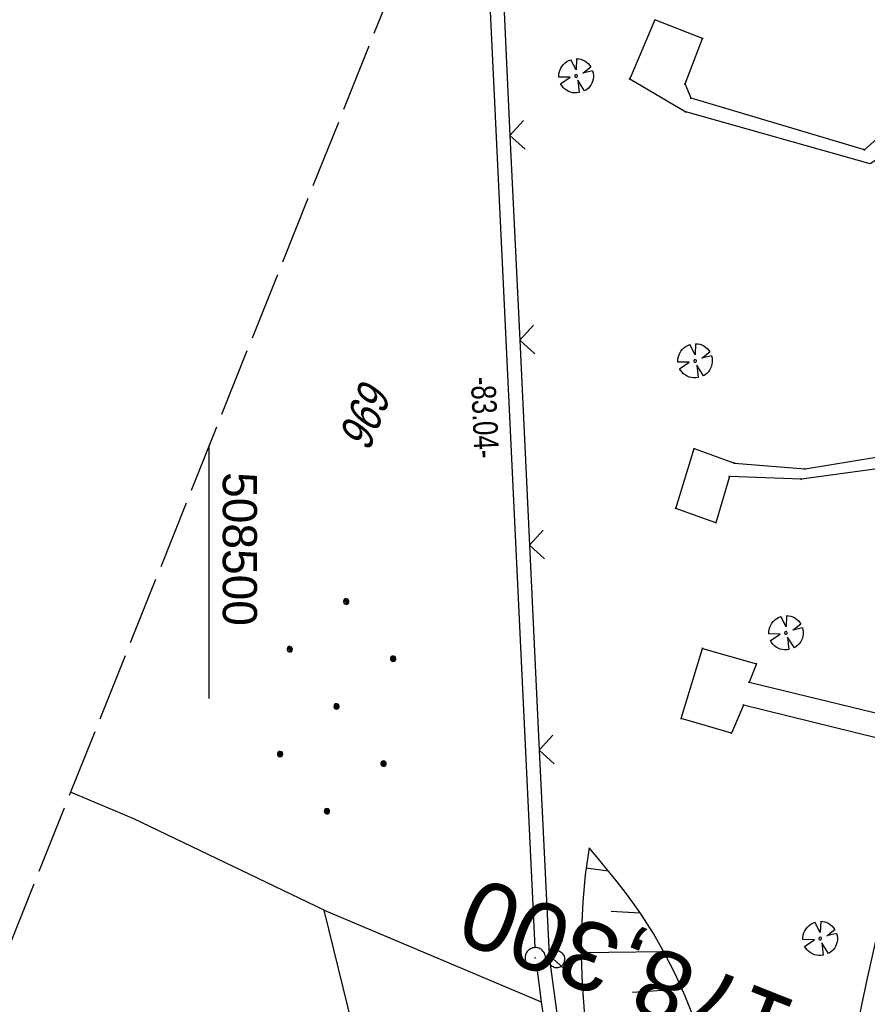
# Model space of a CAD drawing. Extents: x 508366 to 508911, y 448017 to 448810.
# Tile 29 of 46: x 508486 to 508548, y 448417 to 448489. Entities that reach past the tile are written whole.
import ezdxf
from ezdxf.enums import TextEntityAlignment as Align

# ---------------------------------------------------------------- set-up
doc = ezdxf.new("R2010")
doc.units = 0
doc.header["$LTSCALE"] = 10
doc.header["$MEASUREMENT"] = 0
for name, pattern in [('LT00', [0]), ('LT14', [0.6, 0.5, -0.1]), ('LT17', [0.15, 0.1, -0.05])]:
    doc.linetypes.add(name, pattern=pattern)
doc.layers.get('0').update_dxf_attribs({"linetype": 'LT00'})
for name, color, linetype in [('--EK_ST-93-1', 30, 'LT17'), ('--EL_DFK_AB_L', 21, 'LT00'), ('--EL_DFK_AB_P', 7, 'LT00'), ('ABSTAND', 8, 'LT00'), ('DFK_AB_L', 21, 'LT00'), ('DFK_AB_P', 7, 'LT00'), ('DFK_FLUR_NR', 250, 'LT00'), ('DFK_KATASTER', 250, 'LT00'), ('DFK_NUTZUNG', 250, 'LT00'), ('DFK_VERMPKT', 252, 'LT00'), ('V125_BAUM', 250, 'LT00'), ('V125_BOESCH', 250, 'LT00'), ('V125_BOSCHUNG', 250, 'LT00'), ('V125_GEHWEG', 250, 'LT00'), ('V125_RASTER', 250, 'LT00'), ('V125_ZAUN', 40, 'LT00')]:
    doc.layers.add(name, color=color, linetype=linetype)
doc.layers.add('-BLATT_125-RAND', color=7, linetype='LT14', plot=False)
doc.styles.add('Beschrift', font='ARIAL.TTF')
doc.styles.get("Standard").update_dxf_attribs({"font": 'ARIAL.TTF'})

# ---------------------------------------------------------------- blocks, each defined once
blk = doc.blocks.new('SYMB7010')
at = {"color": 0, "linetype": 'ByBlock'}
for points in [[(-0.031408, 0.499213), (-0.093728, 0.49134), (-0.15457, 0.475719), (-0.212975, 0.452595), (-0.268021, 0.422333), (-0.31884, 0.385411), (-0.36463, 0.342411), (-0.40467, 0.29401), (-0.438329, 0.240973), (-0.465074, 0.184136), (-0.484486, 0.124395), (-0.496256, 0.062692), (-0.5002, 0)], [(-0.5002, 0), (-0.496256, -0.062692), (-0.484486, -0.124395), (-0.465075, -0.184136), (-0.438329, -0.240973), (-0.404671, -0.29401), (-0.36463, -0.342411), (-0.31884, -0.385411), (-0.268021, -0.422333), (-0.212975, -0.452595), (-0.154571, -0.475719), (-0.093728, -0.49134), (-0.031408, -0.499213), (0.031408, -0.499213)], [(0.5002, 0), (0.496256, 0.062692), (0.484485, 0.124395), (0.465074, 0.184136), (0.438329, 0.240973), (0.40467, 0.29401), (0.36463, 0.342411), (0.31884, 0.385411), (0.268021, 0.422333), (0.212975, 0.452595), (0.15457, 0.475719), (0.093728, 0.49134), (0.031408, 0.499213), (-0.031408, 0.499213)], [(0.031408, -0.499213), (0.093728, -0.491341), (0.15457, -0.475719), (0.212975, -0.452595), (0.268021, -0.422333), (0.31884, -0.385411), (0.36463, -0.342411), (0.404671, -0.294011), (0.438329, -0.240974), (0.465075, -0.184136), (0.484486, -0.124395), (0.496256, -0.062692), (0.500201, 0)]]:
    blk.add_lwpolyline(points, dxfattribs=at)
blk = doc.blocks.new('Ackerland7')
at = {"layer": 'DFK_NUTZUNG', "color": 0, "linetype": 'ByBlock'}
for p, q in [((-4, 3.928), (-4, 3.67)), ((-3.95, 3.628), (-3.95, 3.97)), ((-3.9, 3.99), (-3.9, 3.607)), ((-3.85, 3.601), (-3.85, 3.997)), ((-3.8, 3.99), (-3.8, 3.607)), ((-3.75, 3.628), (-3.75, 3.97)), ((-3.7, 3.928), (-3.7, 3.67)), ((-3.65, 3.798), (-3.65, 3.8)), ((3.7, 3.929), (3.7, 3.671)), ((3.75, 3.629), (3.75, 3.971)), ((3.8, 3.992), (3.8, 3.608)), ((3.85, 3.602), (3.85, 3.998)), ((3.9, 3.992), (3.9, 3.608)), ((3.95, 3.629), (3.95, 3.971)), ((4, 3.929), (4, 3.671)), ((4.05, 3.799), (4.05, 3.801)), ((-7.85, 0.129), (-7.85, -0.129)), ((-7.8, -0.171), (-7.8, 0.171)), ((-7.75, 0.192), (-7.75, -0.192)), ((-7.7, -0.198), (-7.7, 0.198)), ((-7.65, 0.192), (-7.65, -0.192)), ((-7.6, -0.171), (-7.6, 0.171)), ((-7.55, 0.129), (-7.55, -0.129)), ((-7.5, -0.001), (-7.5, 0.001)), ((-0.15, 0.129), (-0.15, -0.129)), ((-0.1, -0.171), (-0.1, 0.171)), ((-0.05, 0.192), (-0.05, -0.192)), ((0, -0.198), (0, 0.198)), ((0.05, 0.192), (0.05, -0.192)), ((0.1, -0.171), (0.1, 0.171)), ((0.15, 0.129), (0.15, -0.129)), ((0.2, -0.001), (0.2, 0.001)), ((7.55, 0.129), (7.55, -0.129)), ((7.6, -0.171), (7.6, 0.171)), ((7.65, 0.192), (7.65, -0.192)), ((7.7, -0.198), (7.7, 0.198)), ((7.75, 0.192), (7.75, -0.192)), ((7.8, -0.171), (7.8, 0.171)), ((7.85, 0.129), (7.85, -0.129)), ((7.9, -0.001), (7.9, 0.001)), ((-4, -3.671), (-4, -3.929)), ((-3.95, -3.971), (-3.95, -3.629)), ((-3.9, -3.608), (-3.9, -3.992)), ((-3.85, -3.998), (-3.85, -3.602)), ((-3.8, -3.608), (-3.8, -3.992)), ((-3.75, -3.971), (-3.75, -3.629)), ((-3.7, -3.671), (-3.7, -3.929)), ((-3.65, -3.801), (-3.65, -3.799)), ((3.7, -3.671), (3.7, -3.929)), ((3.75, -3.971), (3.75, -3.629)), ((3.8, -3.608), (3.8, -3.992)), ((3.85, -3.998), (3.85, -3.602)), ((3.9, -3.608), (3.9, -3.992)), ((3.95, -3.971), (3.95, -3.629)), ((4, -3.671), (4, -3.929)), ((4.05, -3.801), (4.05, -3.799))]:
    blk.add_line(p, q, dxfattribs=at)
for points in [[(-3.65, 3.799), (-3.67, 3.886), (-3.725, 3.955), (-3.805, 3.994), (-3.894, 3.994), (-3.975, 3.955), (-4.03, 3.886), (-4.05, 3.799), (-4.03, 3.712), (-3.975, 3.642), (-3.894, 3.604), (-3.805, 3.604), (-3.725, 3.642), (-3.67, 3.712), (-3.65, 3.799)], [(4.05, 3.8), (4.03, 3.887), (3.975, 3.956), (3.894, 3.995), (3.805, 3.995), (3.725, 3.956), (3.67, 3.887), (3.65, 3.8), (3.67, 3.713), (3.725, 3.644), (3.805, 3.605), (3.894, 3.605), (3.975, 3.644), (4.03, 3.713), (4.05, 3.8)], [(-7.5, 0), (-7.52, 0.087), (-7.575, 0.156), (-7.655, 0.195), (-7.744, 0.195), (-7.825, 0.156), (-7.88, 0.087), (-7.9, 0)], [(0.2, 0), (0.18, 0.087), (0.125, 0.156), (0.045, 0.195), (-0.044, 0.195), (-0.125, 0.156), (-0.18, 0.087), (-0.2, 0)], [(-0.2, 0), (-0.18, -0.087), (-0.125, -0.156), (-0.044, -0.195), (0.045, -0.195), (0.125, -0.156), (0.18, -0.087), (0.2, 0)], [(7.9, 0), (7.88, 0.087), (7.825, 0.156), (7.744, 0.195), (7.655, 0.195), (7.575, 0.156), (7.52, 0.087), (7.5, 0)], [(7.5, 0), (7.52, -0.087), (7.575, -0.156), (7.655, -0.195), (7.744, -0.195), (7.825, -0.156), (7.88, -0.087), (7.9, 0)], [(-7.9, 0), (-7.88, -0.087), (-7.825, -0.156), (-7.744, -0.195), (-7.655, -0.195), (-7.575, -0.156), (-7.52, -0.087), (-7.5, 0)], [(-3.65, -3.8), (-3.67, -3.713), (-3.725, -3.644), (-3.805, -3.605), (-3.894, -3.605), (-3.975, -3.644), (-4.03, -3.713), (-4.05, -3.8), (-4.03, -3.887), (-3.975, -3.956), (-3.894, -3.995), (-3.805, -3.995), (-3.725, -3.956), (-3.67, -3.887), (-3.65, -3.8)], [(4.05, -3.8), (4.03, -3.713), (3.975, -3.644), (3.894, -3.605), (3.805, -3.605), (3.725, -3.644), (3.67, -3.713), (3.65, -3.8), (3.67, -3.887), (3.725, -3.956), (3.805, -3.995), (3.894, -3.995), (3.975, -3.956), (4.03, -3.887), (4.05, -3.8)]]:
    blk.add_lwpolyline(points, dxfattribs=at)
blk = doc.blocks.new('SYMB0003')
at = {"color": 0, "linetype": 'ByBlock'}
for p, q in [((-0.015712, 0), (0.010166, 0.012015)), ((0, -0.021257), (-0.015712, 0)), ((0.010166, 0.012015), (0, -0.021257))]:
    blk.add_line(p, q, dxfattribs=at)
for points in [[(-0.031395, 0.499013), (-0.093691, 0.491144), (-0.154509, 0.475528), (-0.21289, 0.452414), (-0.267913, 0.422164), (-0.318712, 0.385257), (-0.364484, 0.342274), (-0.404509, 0.293893), (-0.438154, 0.240877), (-0.464888, 0.184062), (-0.484292, 0.124345), (-0.496058, 0.062667), (-0.5, 0)], [(0.5, 0), (0.496057, 0.062667), (0.484292, 0.124345), (0.464888, 0.184062), (0.438153, 0.240877), (0.404509, 0.293893), (0.364484, 0.342274), (0.318712, 0.385257), (0.267913, 0.422164), (0.21289, 0.452414), (0.154509, 0.475528), (0.093691, 0.491144), (0.031395, 0.499013), (-0.031395, 0.499013)], [(-0.5, 0), (-0.496058, -0.062667), (-0.484292, -0.124345), (-0.464888, -0.184062), (-0.438154, -0.240877), (-0.404509, -0.293893), (-0.364485, -0.342274), (-0.318712, -0.385257), (-0.267914, -0.422164), (-0.21289, -0.452414), (-0.154509, -0.475529), (-0.093691, -0.491144), (-0.031395, -0.499014), (0.031395, -0.499014)], [(0.031395, -0.499014), (0.093691, -0.491144), (0.154509, -0.475529), (0.21289, -0.452414), (0.267914, -0.422164), (0.318712, -0.385257), (0.364485, -0.342274), (0.404509, -0.293893), (0.438154, -0.240877), (0.464889, -0.184062), (0.484292, -0.124345), (0.496058, -0.062667), (0.5, 0)]]:
    blk.add_lwpolyline(points, dxfattribs=at)
blk = doc.blocks.new('SYMB0011')
at = {"color": 0, "linetype": 'ByBlock'}
for p, q in [((0.5, 0), (-0.5, 0)), ((0, 0.5), (0, -0.5))]:
    blk.add_line(p, q, dxfattribs=at)
blk = doc.blocks.new('SYMB1122')
at = {"color": 0, "linetype": 'ByBlock'}
for p, q in [((0.311075, 0.391979), (0.09863, 0.092887)), ((0.09863, 0.092887), (0.418246, 0.260377)), ((-0.475333, -0.172973), (-0.166954, -0.06134)), ((-0.166954, -0.06134), (-0.386962, -0.319059)), ((0.008901, -0.038997), (0.02494, -0.031273)), ((0.377481, -0.336756), (0.093097, -0.145464)), ((0.093097, -0.145464), (0.215406, -0.456826)), ((0.022929, -0.501191), (-0.043246, -0.49913))]:
    blk.add_line(p, q, dxfattribs=at)
for points in [[(-0.508141, 0.010932), (-0.503002, 0.073258), (-0.489922, 0.134413), (-0.469118, 0.19339), (-0.440931, 0.249215), (-0.405825, 0.300971)], [(-0.316293, 0.394214), (-0.150355, 0.155979), (-0.405806, 0.30112)], [(-0.316355, 0.394287), (-0.266036, 0.429988), (-0.211684, 0.459185), (-0.154136, 0.481431), (-0.094277, 0.496382), (-0.033028, 0.50381), (0.028669, 0.503599)], [(0.028669, 0.503599), (0.089866, 0.495753), (0.149621, 0.480392), (0.207015, 0.457753), (0.261166, 0.428184), (0.31124, 0.39214)], [(-0.475728, -0.172816), (-0.494391, -0.113127), (-0.505255, -0.05154), (-0.508141, 0.010932)], [(-0.02494, 0.031273), (-0.036039, 0.017355), (-0.04, 0)], [(-0.04, 0), (-0.036039, -0.017355), (-0.02494, -0.031273), (-0.008901, -0.038997), (0.008901, -0.038997)], [(0.008901, 0.038997), (-0.008901, 0.038997), (-0.02494, 0.031273)], [(0.04, 0), (0.036039, 0.017355), (0.02494, 0.031273), (0.008901, 0.038997)], [(0.02494, -0.031273), (0.036039, -0.017355), (0.04, 0)], [(0.418338, 0.260323), (0.450658, 0.204641), (0.475368, 0.14519), (0.492037, 0.083003), (0.500376, 0.019163), (0.500238, -0.045218), (0.491628, -0.109022), (0.474694, -0.171137), (0.449731, -0.230483), (0.417173, -0.286026), (0.377588, -0.336801)], [(-0.043246, -0.49913), (-0.108608, -0.48859), (-0.172076, -0.469745), (-0.232599, -0.442906), (-0.289176, -0.408519), (-0.340869, -0.367153), (-0.386823, -0.319492)], [(0.215414, -0.456858), (0.153338, -0.479878), (0.088821, -0.494738), (0.022929, -0.501191)]]:
    blk.add_lwpolyline(points, dxfattribs=at)
blk = doc.blocks.new('SYMB0024')
at = {"color": 0, "linetype": 'ByBlock'}
for p, q in [((-0.5, 0.5), (0, 0)), ((0, 0), (0.5, 0.5))]:
    blk.add_line(p, q, dxfattribs=at)

msp = doc.modelspace()

# ---------------------------------------------------------------- linework, layer by layer
at = {"layer": '--EL_DFK_AB_L'}
for p, q in [((508520.341, 448494.56), (508523.825, 448421.258)), ((508523.962, 448419.767), (508524.3, 448417.298)), ((508524.3, 448417.298), (508533.418, 448351.242))]:
    msp.add_line(p, q, dxfattribs=at)
at = {"layer": '-BLATT_125-RAND'}
msp.add_lwpolyline([(508640.927, 448810.276), (508366.096, 448123.204), (508632.568, 448016.614), (508907.399, 448703.686), (508640.927, 448810.276)], dxfattribs=at)
at = {"layer": 'DFK_AB_L'}
for p, q in [((508520.341, 448494.56), (508523.825, 448421.258)), ((508523.962, 448419.767), (508524.3, 448417.298)), ((508524.3, 448417.298), (508533.418, 448351.242))]:
    msp.add_line(p, q, dxfattribs=at)
at = {"layer": 'DFK_KATASTER'}
for p, q in [((508494.481, 448430.681), (508489.864, 448432.622)), ((508508.42, 448423.988), (508494.481, 448430.681)), ((508514.091, 448400.91), (508508.42, 448423.988)), ((508508.42, 448423.988), (508524.3, 448417.298))]:
    msp.add_line(p, q, dxfattribs=at)
at = {"layer": 'V125_BOESCH'}
for points in [[(508527.791, 448428.563), (508527.52, 448426.584), (508527.333, 448424.594), (508527.232, 448422.599), (508527.217, 448420.601), (508527.287, 448418.604), (508527.443, 448416.612), (508527.683, 448414.628), (508528.009, 448412.657), (508530.32, 448400.628), (508541.494, 448365.264)], [(508535.464, 448416.12), (508534.827, 448417.717), (508534.121, 448419.279), (508533.347, 448420.803), (508532.5, 448422.282), (508531.579, 448423.714), (508530.99, 448424.551), (508530.378, 448425.373), (508529.747, 448426.181), (508529.103, 448426.981), (508528.449, 448427.774), (508527.791, 448428.563)]]:
    msp.add_lwpolyline(points, dxfattribs=at)
at = {"layer": 'V125_BOSCHUNG'}
for p, q in [((508527.58, 448427.078), (508529.187, 448426.877)), ((508529.408, 448423.928), (508531.517, 448423.805)), ((508527.215, 448420.907), (508533.261, 448420.96)), ((508530.971, 448417.989), (508534.596, 448418.247))]:
    msp.add_line(p, q, dxfattribs=at)
at = {"layer": 'V125_GEHWEG'}
for points in [[(508569.002, 448481.528), (508564.752, 448482.108), (508568.667, 448491.211), (508569.394, 448490.925), (508571.148, 448494.939), (508567.552, 448496.704), (508565.628, 448492.675), (508567.237, 448491.833), (508563.119, 448482.018), (508554.064, 448483.644), (508557.25, 448497.368), (508559.098, 448501.804), (508555.191, 448503.429), (508553.6, 448499.14), (508556.322, 448497.755), (508552.686, 448483.81), (508547.942, 448479.594), (508535.258, 448483.358)], [(508535.258, 448483.358), (508534.819, 448484.413), (508536.101, 448487.733), (508532.598, 448489.08), (508530.771, 448484.775), (508534.876, 448482.36)], [(508568.192, 448479.777), (508563.053, 448480.842), (508554.037, 448482.35), (508548.364, 448478.566), (508534.876, 448482.36)], [(508558.989, 448456.914), (508552.633, 448456.762), (508543.339, 448455.506), (508538.066, 448455.706), (508537.077, 448452.325), (508534.136, 448453.372), (508535.492, 448457.737), (508538.442, 448456.675), (508543.608, 448456.254), (508552.507, 448457.719), (508559.573, 448458.591)], [(508552.255, 448435.74), (508539.098, 448438.989), (508538.227, 448436.925), (508534.545, 448438.009), (508536.094, 448443.133), (508540.035, 448442.016), (508539.514, 448440.673), (508552.763, 448437.439)], [(508543.542, 448391.17), (508543.82, 448393.258), (508544.1, 448395.347), (508544.387, 448397.434), (508544.682, 448399.52), (508544.988, 448401.605), (508545.536, 448405.105), (508546.126, 448408.599), (508546.76, 448412.085), (508547.438, 448415.563), (508548.163, 448419.031), (508548.936, 448422.488), (508549.458, 448424.704), (508549.997, 448426.916), (508550.55, 448429.125), (508551.112, 448431.332), (508551.682, 448433.536), (508552.255, 448435.74)]]:
    msp.add_lwpolyline(points, dxfattribs=at)
at = {"layer": 'V125_RASTER'}
msp.add_line((508499.998, 448439.458), (508499.998, 448457.958), dxfattribs=at)
at = {"layer": 'V125_ZAUN'}
for p, q in [((508521.296, 448495.624), (508522.01, 448480.641)), ((508522.01, 448480.641), (508522.724, 448465.658)), ((508522.724, 448465.658), (508523.438, 448450.675)), ((508523.438, 448450.675), (508524.152, 448435.692)), ((508524.152, 448435.692), (508524.866, 448420.709))]:
    msp.add_line(p, q, dxfattribs=at)
msp.add_lwpolyline([(508524.866, 448420.709), (508524.872, 448420.582), (508526.886, 448405.846)], dxfattribs=at)

# ---------------------------------------------------------------- block references
at = {"layer": '--EL_DFK_AB_P', "xscale": 1.500000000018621, "yscale": 1.5, "zscale": 1.5, "rotation": 264.7377099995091}
msp.add_blockref('SYMB0003', (508523.86, 448420.509), dxfattribs=at)
at = {"layer": 'DFK_AB_P', "xscale": 1.500000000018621, "yscale": 1.5, "zscale": 1.5, "rotation": 264.7377099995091}
msp.add_blockref('SYMB0003', (508523.86, 448420.509), dxfattribs=at)
at = {"layer": 'DFK_NUTZUNG', "rotation": 264.7376999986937}
msp.add_blockref('Ackerland7', (508509.325, 448438.892), dxfattribs=at)
at = {"layer": 'DFK_VERMPKT', "xscale": 1.200000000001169, "yscale": 1.200000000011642, "zscale": 1.2, "rotation": 264.7377100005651}
msp.add_blockref('SYMB7010', (508525.43, 448420.399), dxfattribs=at)
at = {"layer": 'V125_BAUM', "xscale": 2.499999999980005, "yscale": 2.5, "zscale": 2.5, "rotation": 248.1983999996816}
for p in [(508526.847, 448484.983), (508535.549, 448464.147), (508542.201, 448444.264), (508544.701, 448421.917)]:
    msp.add_blockref('SYMB1122', p, dxfattribs=at)
at = {"layer": 'V125_GEHWEG', "xscale": 0.09999999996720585, "yscale": 0.09999999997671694, "zscale": 0.1, "rotation": 248.1984000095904}
for p in [(508536.101, 448487.733), (508530.771, 448484.775), (508534.819, 448484.413), (508535.258, 448483.358), (508534.876, 448482.359), (508547.942, 448479.594), (508535.492, 448457.737), (508538.442, 448456.675), (508543.608, 448456.254), (508538.066, 448455.706), (508543.339, 448455.506), (508543.334, 448455.5), (508534.136, 448453.372), (508537.077, 448452.325), (508536.094, 448443.133), (508540.035, 448442.016), (508539.514, 448440.673), (508539.098, 448438.989), (508534.545, 448438.009), (508538.227, 448436.925)]:
    msp.add_blockref('SYMB0011', p, dxfattribs=at)
at = {"layer": 'V125_ZAUN', "xscale": 2.099999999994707, "yscale": 2.099999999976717, "zscale": 2.1, "rotation": 272.7283199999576}
for p in [(508522.01, 448480.641), (508522.724, 448465.658), (508523.438, 448450.675), (508524.152, 448435.692), (508524.866, 448420.709)]:
    msp.add_blockref('SYMB0024', p, dxfattribs=at)

# ---------------------------------------------------------------- texts
at = {"layer": '--EK_ST-93-1', "style": 'Beschrift'}
msp.add_text('178,300', height=5, rotation=-201.56461, dxfattribs=at).set_placement((508542.248, 448414.908), align=Align.MIDDLE_LEFT)
at = {"layer": 'ABSTAND', "width": 0.75}
msp.add_text('-83.04-', height=1.8, rotation=-87.27711, dxfattribs=at).set_placement((508519.138, 448462.962))
at = {"layer": 'DFK_FLUR_NR', "oblique": 13.754, "width": 0.75}
msp.add_text('696', height=2.5, rotation=248.1984, dxfattribs=at).set_placement((508511.205, 448463.019))
at = {"layer": 'V125_RASTER', "width": 0.965}
msp.add_text(' 508500', height=2.5, rotation=-89.99953, dxfattribs=at).set_placement((508500.998, 448456.958))

doc.saveas('drawing.dxf')
